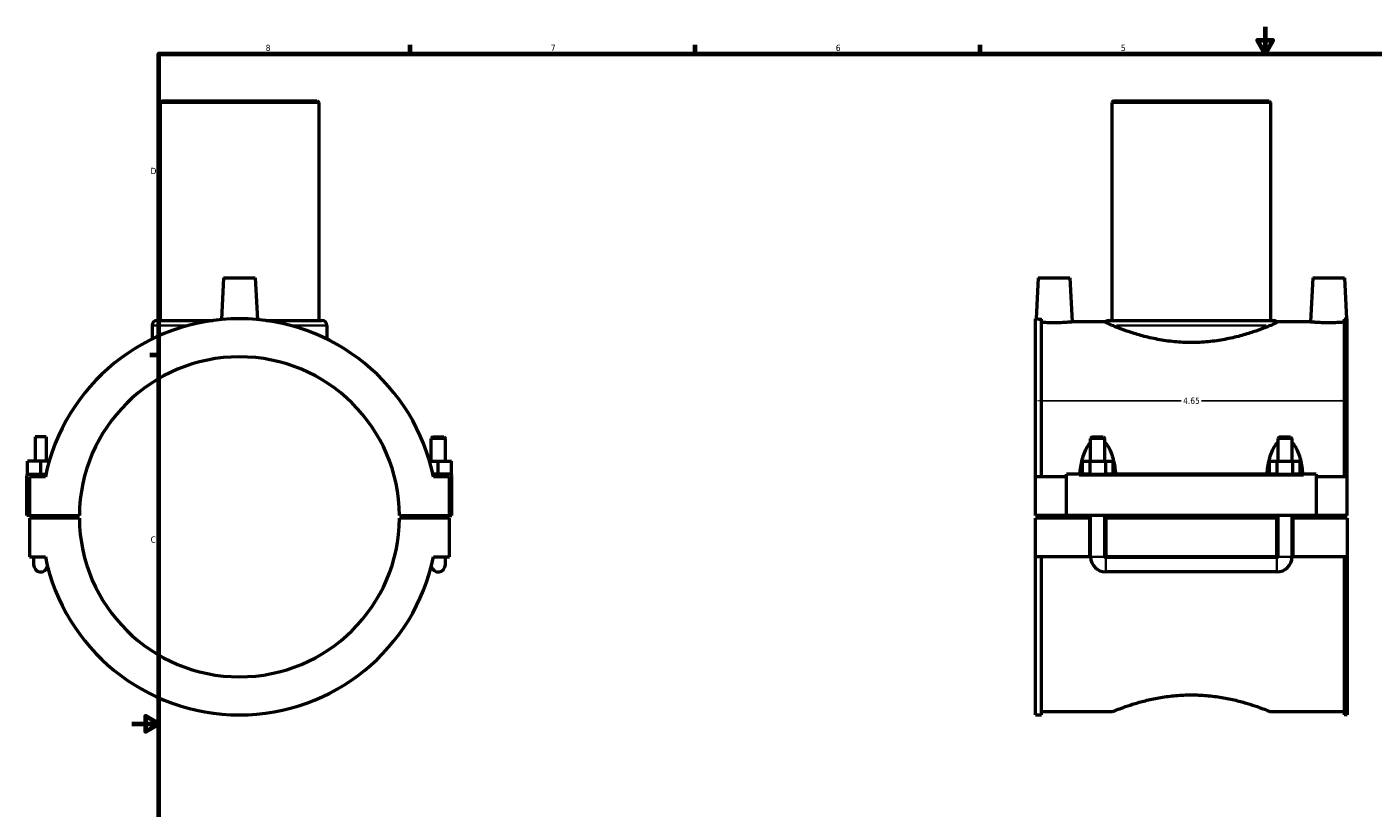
# Model space of a CAD drawing. Header units: inches. Extents: x -1.5 to 40.4, y -1.9 to 40.3.
# Tile 2 of 6: x -1.5 to 18.6, y 9.7 to 21.4. Entities that reach past the tile are written whole.
import ezdxf

# ---------------------------------------------------------------- set-up
doc = ezdxf.new("R2010")
doc.units = ezdxf.units.IN
doc.header["$MEASUREMENT"] = 0
for name, color, linetype, lineweight in [('Border (ANSI)', 7, 'Continuous', 70), ('Dimension (ANSI)', 7, 'Continuous', 25), ('Visible (ANSI)', 7, 'Continuous', 50), ('Visible Narrow (ANSI)', 7, 'Continuous', 35)]:
    doc.layers.add(name, color=color, linetype=linetype, lineweight=lineweight)
doc.styles.add('Note Text (ANSI)', font='tahoma.ttf')
doc.dimstyles.new('Default (ANSI)', dxfattribs={"dimtxt": 0.094488, "dimasz": 0.098425, "dimexe": 0.125, "dimexo": 0.0625, "dimgap": 0.031496, "dimtad": 0, "dimtih": 1, "dimtoh": 1, "dimrnd": 1e-08, "dimzin": 4, "dimdsep": 46, "dimtxsty": 'Note Text (ANSI)', "dimcen": 0.09, "dimdle": 0.393701, "dimclrd": 256, "dimclre": 256, "dimclrt": 5, "dimadec": 0, "dimazin": 1, "dimtfac": 1, "dimtofl": 0, "dimtmove": 0, "dimatfit": 3, "dimfxl": 1, "dimtolj": 1, "dimtzin": 4, "dimlwd": -1, "dimlwe": -1, "dimarcsym": 0})

# ---------------------------------------------------------------- blocks, each defined once
blk = doc.blocks.new('Borders Default Border')
at = {"layer": 'Border (ANSI)'}
for p, q in [((4.25, 21), (4.25, 21.134)), ((8.5, 21), (8.5, 21.134)), ((12.75, 21), (12.75, 21.134)), ((0.5, 16.5), (0.366, 16.5))]:
    blk.add_line(p, q, dxfattribs=at)
at = {"layer": 'Border (ANSI)', "flags": 128}
for points in [[(17, 21.4), (17, 21), (16.885, 21.2), (17.115, 21.2), (17, 21)], [(0.5, 1), (0.5, 21), (33.5, 21), (33.5, 1), (0.5, 1)], [(0.1, 11), (0.5, 11), (0.3, 11.115), (0.3, 10.885), (0.5, 11)]]:
    blk.add_lwpolyline(points, dxfattribs=at)
at = {"layer": 'Border (ANSI)', "color": 5, "true_color": 0x0000ff, "char_height": 0.0945, "attachment_point": 7, "style": 'Note Text (ANSI)'}
for s, insert in [('8', (2.094, 21.038)), ('7', (6.346, 21.04)), ('6', (10.595, 21.038)), ('5', (14.847, 21.038)), ('D', (0.378, 19.203)), ('C', (0.378, 13.701))]:
    blk.add_mtext(s, dxfattribs=dict(at, insert=insert))
blk = doc.blocks.new('*D9')
at = {"layer": 'Defpoints', "color": 0, "transparency": 16777216}
for p in [(13.572, 15.865), (18.222, 15.865), (18.222, 15.821)]:
    blk.add_point(p, dxfattribs=at)
at = {"layer": 'Dimension (ANSI)', "transparency": 16777216}
for p, q in [((13.67, 15.821), (15.744, 15.821)), ((18.123, 15.821), (16.05, 15.821))]:
    blk.add_line(p, q, dxfattribs=at)
for points in [[(13.67, 15.837), (13.67, 15.804), (13.572, 15.821)], [(18.123, 15.837), (18.123, 15.804), (18.222, 15.821)]]:
    blk.add_solid(points, dxfattribs=at)
at = {"layer": 'Dimension (ANSI)', "color": 5, "transparency": 16777216, "insert": (15.775, 15.87), "char_height": 0.0945, "attachment_point": 1, "style": 'Note Text (ANSI)'}
blk.add_mtext('\\A1;4.65', dxfattribs=at)

msp = doc.modelspace()

# ---------------------------------------------------------------- linework, layer by layer
at = {"layer": 'Visible (ANSI)'}
for p, q in [((0.5431, 20.297), (0.5194, 20.2734)), ((0.5431, 20.297), (2.8619, 20.297)), ((2.8619, 20.297), (2.8855, 20.2734)), ((14.7374, 20.297), (14.7138, 20.2734)), ((14.7374, 20.297), (17.0563, 20.297)), ((17.0563, 20.297), (17.0799, 20.2734)), ((2.8855, 20.2734), (0.5194, 20.2734)), ((0.5194, 20.2734), (0.5194, 17.0178)), ((2.8855, 20.2734), (2.8855, 17.0178)), ((17.0799, 20.2734), (14.7138, 20.2734)), ((14.7138, 20.2734), (14.7138, 17.0178)), ((17.0799, 20.2734), (17.0799, 17.0178)), ((1.4662, 17.6581), (1.4335, 17.0325)), ((1.4662, 17.6581), (1.9387, 17.6581)), ((1.9387, 17.6581), (1.9715, 17.0325)), ((13.6146, 17.6581), (13.5825, 17.0448)), ((13.6146, 17.6581), (14.0871, 17.6581)), ((14.0871, 17.6581), (14.1217, 16.997)), ((17.7066, 17.6581), (17.672, 16.997)), ((17.7066, 17.6581), (18.1791, 17.6581)), ((18.1791, 17.6581), (18.2113, 17.0435)), ((0.4011, 16.9469), (0.4011, 16.7429)), ((0.4721, 17.0178), (1.3042, 17.0178)), ((2.1007, 17.0178), (2.9329, 17.0178)), ((3.0038, 16.9469), (3.0038, 16.7429)), ((13.5719, 14.6862), (13.5719, 17.0448)), ((13.5719, 17.0448), (13.5825, 17.0448)), ((13.6649, 14.6862), (13.6649, 17.0384)), ((14.6163, 16.997), (14.1217, 16.997)), ((14.6665, 17.0178), (17.1272, 17.0178)), ((17.672, 16.997), (17.1774, 16.997)), ((18.1754, 17.0405), (18.1754, 14.6862)), ((18.2219, 17.0435), (18.2113, 17.0435)), ((18.2219, 14.6862), (18.2219, 17.0435)), ((-1.1788, 15.2831), (-1.3442, 15.2831)), ((-1.3442, 15.2831), (-1.3442, 14.9224)), ((-1.1788, 15.2831), (-1.1788, 14.9224)), ((4.5838, 15.2831), (4.5601, 15.2595)), ((4.7727, 15.2595), (4.5601, 15.2595)), ((4.5601, 14.9224), (4.5601, 15.2595)), ((4.5838, 15.2831), (4.7491, 15.2831)), ((4.7491, 15.2831), (4.7727, 15.2595)), ((4.7727, 14.9224), (4.7727, 15.2595)), ((14.4192, 15.2831), (14.3956, 15.2595)), ((14.6082, 15.2595), (14.3956, 15.2595)), ((14.3956, 14.9224), (14.3956, 15.2595)), ((14.4192, 15.2831), (14.5845, 15.2831)), ((14.5845, 15.2831), (14.6082, 15.2595)), ((14.6082, 14.9224), (14.6082, 15.2595)), ((17.2092, 15.2831), (17.1856, 15.2595)), ((17.3982, 15.2595), (17.1856, 15.2595)), ((17.1856, 15.2595), (17.1856, 14.9224)), ((17.2092, 15.2831), (17.3745, 15.2831)), ((17.3745, 15.2831), (17.3982, 15.2595)), ((17.3982, 15.2595), (17.3982, 14.9224)), ((-1.4584, 14.7221), (-1.4584, 14.9224)), ((-1.2615, 14.9224), (-1.4584, 14.9224)), ((-1.2615, 14.7256), (-1.2615, 14.9224)), ((-1.1332, 14.9224), (-1.2615, 14.9224)), ((4.5381, 14.9224), (4.6664, 14.9224)), ((4.6664, 14.9224), (4.8633, 14.9224)), ((4.6664, 14.7256), (4.6664, 14.9224)), ((4.8633, 14.7221), (4.8633, 14.9224)), ((14.2745, 14.9224), (14.3882, 14.9224)), ((14.2745, 14.7256), (14.2745, 14.9224)), ((14.3882, 14.9224), (14.6155, 14.9224)), ((14.3882, 14.7221), (14.3882, 14.9224)), ((14.6155, 14.9224), (14.7292, 14.9224)), ((14.6155, 14.9224), (14.6155, 14.7221)), ((14.7292, 14.7256), (14.7292, 14.9224)), ((17.0645, 14.9224), (17.1782, 14.9224)), ((17.0645, 14.7256), (17.0645, 14.9224)), ((17.1782, 14.9224), (17.4055, 14.9224)), ((17.1782, 14.7221), (17.1782, 14.9224)), ((17.4055, 14.9224), (17.5192, 14.9224)), ((17.4055, 14.9224), (17.4055, 14.7221)), ((17.5192, 14.7256), (17.5192, 14.9224)), ((-1.4669, 14.1089), (-1.4669, 14.7059)), ((-1.4472, 14.7256), (-1.1838, 14.7256)), ((-1.1922, 14.6862), (-1.4275, 14.6862)), ((-1.4275, 14.6862), (-1.4275, 14.1089)), ((4.8521, 14.7256), (4.5887, 14.7256)), ((4.8325, 14.6862), (4.5971, 14.6862)), ((4.8325, 14.1089), (4.8325, 14.6862)), ((4.8718, 14.1089), (4.8718, 14.7059)), ((14.0369, 14.6862), (13.5719, 14.6862)), ((13.5719, 14.1089), (13.5719, 14.6862)), ((14.0369, 14.7059), (14.0369, 14.7256)), ((14.3818, 14.7256), (14.0369, 14.7256)), ((14.0369, 14.1089), (14.0369, 14.7059)), ((14.6155, 14.7221), (14.3882, 14.7221)), ((17.1718, 14.7256), (14.6219, 14.7256)), ((17.4055, 14.7221), (17.1782, 14.7221)), ((17.7569, 14.7256), (17.4119, 14.7256)), ((17.7569, 14.7256), (17.7569, 14.7059)), ((17.7569, 14.7059), (17.7569, 14.1089)), ((18.2219, 14.6862), (17.7569, 14.6862)), ((18.2219, 14.1089), (18.2219, 14.6862)), ((-1.4275, 14.1089), (-1.4669, 14.1089)), ((-1.4275, 14.1089), (-0.6853, 14.1089)), ((-1.4275, 14.0696), (-1.4275, 13.4923)), ((-0.6853, 14.0696), (-1.4275, 14.0696)), ((-1.3678, 14.1089), (-1.3678, 14.0696)), ((-1.1552, 14.1089), (-1.1552, 14.0696)), ((4.0902, 14.1089), (4.8325, 14.1089)), ((4.8325, 14.0696), (4.0902, 14.0696)), ((4.5601, 14.0696), (4.5601, 14.1089)), ((4.7727, 14.0696), (4.7727, 14.1089)), ((4.8325, 14.1089), (4.8718, 14.1089)), ((4.8325, 13.4923), (4.8325, 14.0696)), ((14.0369, 14.1089), (13.5719, 14.1089)), ((13.5719, 13.4923), (13.5719, 14.0696)), ((14.3837, 14.0696), (13.5719, 14.0696)), ((17.7569, 14.1089), (14.0369, 14.1089)), ((14.3837, 13.4923), (14.3837, 14.0696)), ((14.3837, 14.0696), (14.3956, 14.0696)), ((14.3956, 13.4923), (14.3956, 14.1089)), ((14.6082, 13.4923), (14.6082, 14.1089)), ((14.6082, 14.0696), (14.62, 14.0696)), ((17.1737, 14.0696), (14.62, 14.0696)), ((14.62, 14.0696), (14.62, 13.4923)), ((17.1737, 13.4923), (17.1737, 14.0696)), ((17.1737, 14.0696), (17.1856, 14.0696)), ((17.1856, 14.1089), (17.1856, 13.4923)), ((17.3982, 14.1089), (17.3982, 13.4923)), ((17.3982, 14.0696), (17.41, 14.0696)), ((18.2219, 14.0696), (17.41, 14.0696)), ((17.41, 14.0696), (17.41, 13.4923)), ((18.2219, 14.1089), (17.7569, 14.1089)), ((18.2219, 14.0696), (18.2219, 13.4923)), ((-1.4275, 13.4923), (-1.1922, 13.4923)), ((-1.3678, 13.4923), (-1.3678, 13.3742)), ((4.5971, 13.4923), (4.8325, 13.4923)), ((4.7727, 13.3742), (4.7727, 13.4923)), ((13.5719, 11.1337), (13.5719, 13.4923)), ((14.3837, 13.4923), (13.5719, 13.4923)), ((13.6649, 11.1337), (13.6649, 13.4923)), ((14.3956, 13.4923), (14.3837, 13.4923)), ((14.62, 13.4923), (14.6082, 13.4923)), ((17.1737, 13.4923), (14.62, 13.4923)), ((17.1737, 13.4805), (14.62, 13.4805)), ((17.1856, 13.4923), (17.1737, 13.4923)), ((17.41, 13.4923), (17.3982, 13.4923)), ((18.2219, 13.4923), (17.41, 13.4923)), ((18.1754, 13.4923), (18.1754, 11.1349)), ((18.2219, 13.4923), (18.2219, 11.1349)), ((17.1737, 13.2679), (14.62, 13.2679)), ((13.5719, 11.1337), (13.6649, 11.1337)), ((14.7138, 11.1814), (13.6649, 11.1814)), ((18.1754, 11.1814), (17.0799, 11.1814)), ((18.2219, 11.1349), (18.1754, 11.1349))]:
    msp.add_line(p, q, dxfattribs=at)
for centre, radius, start, end in [((1.7025, 14.0892), 2.9556, 11.6525, 168.3475), ((0.4721, 16.9469), 0.071, 90, 180), ((2.9329, 16.9469), 0.071, 0, 90), ((14.6665, 16.9469), 0.071, 90, 135.01049), ((17.1272, 16.9469), 0.071, 44.98951, 90), ((1.7025, 14.0892), 2.3878, 0.47235, 179.52765), ((-1.4472, 14.7059), 0.0197, 90, 180), ((4.8521, 14.7059), 0.0197, 0, 90), ((1.7025, 14.0892), 2.3878, 180.47235, 359.52765), ((1.7025, 14.0892), 2.9556, 191.6525, 348.3475), ((14.62, 13.4923), 0.2244, 180, 270), ((14.62, 13.4923), 0.0118, 180, 270), ((17.1737, 13.4923), 0.2244, 270, 0), ((17.1737, 13.4923), 0.0118, 270, 0), ((-1.2615, 13.3742), 0.1063, 180, 345.58483), ((4.6664, 13.3742), 0.1063, 194.41517, 0)]:
    msp.add_arc(centre, radius, start, end, dxfattribs=at)
for centre, major_axis, start_param, end_param in [((14.3818, 14.7059), (0, -0.0197), 2.5402568, 3.1415927), ((14.6219, 14.7059), (0, 0.0197), 0, 0.6013359), ((17.1718, 14.7059), (0, -0.0197), 2.5402568, 3.1415927), ((17.4119, 14.7059), (0, 0.0197), 0, 0.6013359)]:
    msp.add_ellipse(centre, major_axis=major_axis, ratio=0.5773503, start_param=start_param, end_param=end_param, dxfattribs=at)
for points, knots in [([(13.5825, 17.0448), (13.5825, 17.0448), (13.5892, 17.0442), (13.6165, 17.0418), (13.6372, 17.0402), (13.6622, 17.0386), (13.6635, 17.0385), (13.6649, 17.0384)], [1.02891053, 1.02891053, 1.02891053, 1.02891053, 1.28606731, 1.28606731, 1.54322409, 1.54322409, 1.55708455, 1.55708455, 1.55708455, 1.55708455]), ([(13.8509, 16.9843), (13.8168, 16.9843), (13.7804, 16.985), (13.7162, 16.9873), (13.6879, 16.9888), (13.6649, 16.9903)], [0, 0, 0, 0, 0.25971628, 0.25971628, 0.49937968, 0.49937968, 0.49937968, 0.49937968]), ([(14.1217, 16.997), (14.1217, 16.997), (14.1149, 16.9964), (14.0873, 16.994), (14.0665, 16.9923), (14.0185, 16.9891), (13.988, 16.9874), (13.9213, 16.985), (13.8849, 16.9843), (13.8509, 16.9843)], [3.1157141, 3.1157141, 3.1157141, 3.1157141, 3.3752835, 3.3752835, 3.6348529, 3.6348529, 3.8945691, 3.8945691, 4.1542854, 4.1542854, 4.1542854, 4.1542854]), ([(14.7118, 16.9469), (14.6789, 16.9608), (14.6503, 16.975), (14.6256, 16.9901), (14.621, 16.9935), (14.6175, 16.9961), (14.6169, 16.9965), (14.6163, 16.997), (14.6163, 16.997), (14.6163, 16.997)], [14.1089132, 14.1089132, 14.1089132, 14.1089132, 14.8331318, 14.8331318, 15.1812772, 15.1812772, 15.323116, 15.323116, 15.4053017, 15.4053017, 15.4053017, 15.4053017]), ([(15.8969, 16.6896), (15.8138, 16.6896), (15.7283, 16.6937), (15.5592, 16.71), (15.4755, 16.7223), (15.3156, 16.7526), (15.2393, 16.7706), (15.0984, 16.8085), (15.0338, 16.8285), (14.9196, 16.8666), (14.8658, 16.8862), (14.778, 16.9198), (14.7421, 16.9343), (14.7118, 16.9469)], [0, 0, 0, 0, 0.6329961, 0.6329961, 1.2659923, 1.2659923, 1.8989884, 1.8989884, 2.5319845, 2.5319845, 3.1639327, 3.1639327, 3.6987111, 3.6987111, 3.6987111, 3.6987111]), ([(17.0819, 16.9469), (17.0516, 16.9343), (17.0157, 16.9198), (16.9279, 16.8862), (16.8741, 16.8666), (16.7599, 16.8285), (16.6953, 16.8085), (16.5544, 16.7706), (16.4781, 16.7526), (16.3182, 16.7223), (16.2345, 16.71), (16.0654, 16.6937), (15.9799, 16.6896), (15.8969, 16.6896)], [16.5403984, 16.5403984, 16.5403984, 16.5403984, 17.0751768, 17.0751768, 17.707125, 17.707125, 18.3401211, 18.3401211, 18.9731173, 18.9731173, 19.6061134, 19.6061134, 20.2391095, 20.2391095, 20.2391095, 20.2391095]), ([(17.1774, 16.997), (17.1774, 16.997), (17.1774, 16.997), (17.1773, 16.997), (17.1771, 16.9967), (17.1758, 16.9957), (17.1743, 16.9946), (17.1671, 16.9895), (17.1581, 16.9836), (17.1291, 16.9679), (17.109, 16.9581), (17.0819, 16.9469)], [15.4053017, 15.4053017, 15.4053017, 15.4053017, 15.4300501, 15.4300501, 15.5508009, 15.5508009, 15.7681572, 15.7681572, 16.2724866, 16.2724866, 16.7796529, 16.7796529, 16.7796529, 16.7796529]), ([(17.9429, 16.9843), (17.9088, 16.9843), (17.8724, 16.985), (17.8057, 16.9874), (17.7752, 16.9891), (17.7272, 16.9923), (17.7064, 16.994), (17.6788, 16.9964), (17.672, 16.997), (17.672, 16.997)], [0, 0, 0, 0, 0.2597163, 0.2597163, 0.5194326, 0.5194326, 0.779002, 0.779002, 1.0385714, 1.0385714, 1.0385714, 1.0385714]), ([(18.1754, 16.9937), (18.1637, 16.9928), (18.1497, 16.9917), (18.1105, 16.9891), (18.08, 16.9874), (18.0133, 16.985), (17.9769, 16.9843), (17.9429, 16.9843)], [3.47058429, 3.47058429, 3.47058429, 3.47058429, 3.63485285, 3.63485285, 3.89456913, 3.89456913, 4.15428541, 4.15428541, 4.15428541, 4.15428541]), ([(18.1754, 17.0405), (18.1812, 17.0409), (18.1864, 17.0414), (18.2046, 17.0429), (18.2113, 17.0435), (18.2113, 17.0435)], [0.68747393, 0.68747393, 0.68747393, 0.68747393, 0.77194433, 0.77194433, 1.02916454, 1.02916454, 1.02916454, 1.02916454]), ([(14.2351, 14.7256), (14.236, 14.734), (14.237, 14.7424), (14.2468, 14.8264), (14.259, 14.8996), (14.2871, 15.0029), (14.2981, 15.0362), (14.3252, 15.1), (14.3412, 15.1306), (14.3718, 15.1721), (14.383, 15.1852), (14.3956, 15.197)], [1.0656278, 1.0656278, 1.0656278, 1.0656278, 1.1282908, 1.1282908, 1.6924362, 1.6924362, 1.9745089, 1.9745089, 2.2565816, 2.2565816, 2.3867057, 2.3867057, 2.3867057, 2.3867057]), ([(14.6081, 15.197), (14.6207, 15.1852), (14.6319, 15.1721), (14.6625, 15.1306), (14.6785, 15.1), (14.7056, 15.0362), (14.7166, 15.0029), (14.7447, 14.8996), (14.7569, 14.8264), (14.7667, 14.7424), (14.7677, 14.734), (14.7686, 14.7256)], [2.9909002, 2.9909002, 2.9909002, 2.9909002, 3.1210243, 3.1210243, 3.403097, 3.403097, 3.6851697, 3.6851697, 4.2493151, 4.2493151, 4.3119781, 4.3119781, 4.3119781, 4.3119781]), ([(17.0251, 14.7256), (17.026, 14.734), (17.027, 14.7424), (17.0368, 14.8264), (17.049, 14.8996), (17.0771, 15.0029), (17.0881, 15.0362), (17.1152, 15.1), (17.1312, 15.1306), (17.1618, 15.1721), (17.173, 15.1852), (17.1856, 15.197)], [1.0656278, 1.0656278, 1.0656278, 1.0656278, 1.1282908, 1.1282908, 1.6924362, 1.6924362, 1.9745089, 1.9745089, 2.2565816, 2.2565816, 2.3867057, 2.3867057, 2.3867057, 2.3867057]), ([(17.3981, 15.197), (17.4107, 15.1852), (17.4219, 15.1721), (17.4525, 15.1306), (17.4685, 15.1), (17.4956, 15.0362), (17.5066, 15.0029), (17.5347, 14.8996), (17.5469, 14.8264), (17.5567, 14.7424), (17.5577, 14.734), (17.5586, 14.7256)], [2.9909002, 2.9909002, 2.9909002, 2.9909002, 3.1210243, 3.1210243, 3.403097, 3.403097, 3.6851697, 3.6851697, 4.2493151, 4.2493151, 4.3119781, 4.3119781, 4.3119781, 4.3119781]), ([(14.7138, 11.1814), (14.7138, 11.1814), (14.7211, 11.1844), (14.7514, 11.1966), (14.7745, 11.2058), (14.8352, 11.2288), (14.8728, 11.2427), (14.9593, 11.2727), (15.0083, 11.2888), (15.1124, 11.32), (15.1712, 11.3364), (15.2995, 11.3674), (15.369, 11.382), (15.5144, 11.4066), (15.5905, 11.4165), (15.7441, 11.4297), (15.8216, 11.433), (15.8969, 11.433)], [13.7583876, 13.7583876, 13.7583876, 13.7583876, 14.3313414, 14.3313414, 14.9042952, 14.9042952, 15.477249, 15.477249, 16.0502028, 16.0502028, 16.6237813, 16.6237813, 17.1973598, 17.1973598, 17.7709383, 17.7709383, 18.3445169, 18.3445169, 18.3445169, 18.3445169]), ([(15.8969, 11.433), (15.9721, 11.433), (16.0496, 11.4297), (16.2032, 11.4165), (16.2793, 11.4066), (16.4247, 11.382), (16.4942, 11.3674), (16.6225, 11.3364), (16.6813, 11.32), (16.7854, 11.2888), (16.8344, 11.2727), (16.9209, 11.2427), (16.9585, 11.2288), (17.0192, 11.2058), (17.0423, 11.1966), (17.0726, 11.1844), (17.0799, 11.1814), (17.0799, 11.1814)], [0, 0, 0, 0, 0.5735785, 0.5735785, 1.1471571, 1.1471571, 1.7207356, 1.7207356, 2.2943141, 2.2943141, 2.8672679, 2.8672679, 3.4402217, 3.4402217, 4.0131754, 4.0131754, 4.5861292, 4.5861292, 4.5861292, 4.5861292])]:
    msp.add_open_spline(points, degree=3, knots=knots, dxfattribs=at)
at = {"layer": 'Visible Narrow (ANSI)'}
for p, q in [((0.8983, 16.9469), (0.4026, 16.9469)), ((3.0024, 16.9469), (2.5066, 16.9469)), ((17.0127, 16.9469), (14.781, 16.9469)), ((14.2229, 14.7059), (17.5709, 14.7059)), ((14.6068, 13.4923), (14.3969, 13.4923)), ((14.62, 13.4792), (14.62, 13.2692)), ((17.1737, 13.4792), (17.1737, 13.2692)), ((17.1869, 13.4923), (17.3968, 13.4923))]:
    msp.add_line(p, q, dxfattribs=at)

# ---------------------------------------------------------------- block references
msp.add_blockref('Borders Default Border', (0, 0))

# ---------------------------------------------------------------- dimensions: what is measured, and where the dimension line sits
at = {"layer": 'Dimension (ANSI)'}
dim = msp.add_linear_dim(base=(18.2219, 15.8207), p1=(13.5719, 15.8655), p2=(18.2219, 15.8649), angle=180, dimstyle='Default (ANSI)', override={"dimgap": 0.031496, "dimtih": 0, "dimtoh": 0, "dimdec": 2, "dimse1": 1, "dimse2": 1, "dimtol": 0, "dimlim": 0, "dimtp": 0, "dimtm": 0, "dimtdec": 2, "dimatfit": 1}, dxfattribs=at)
dim.commit()
dim.dimension.update_dxf_attribs({"geometry": '*D9', "text_midpoint": (15.8969, 15.8207), "dimtype": 160})

doc.saveas('drawing.dxf')
